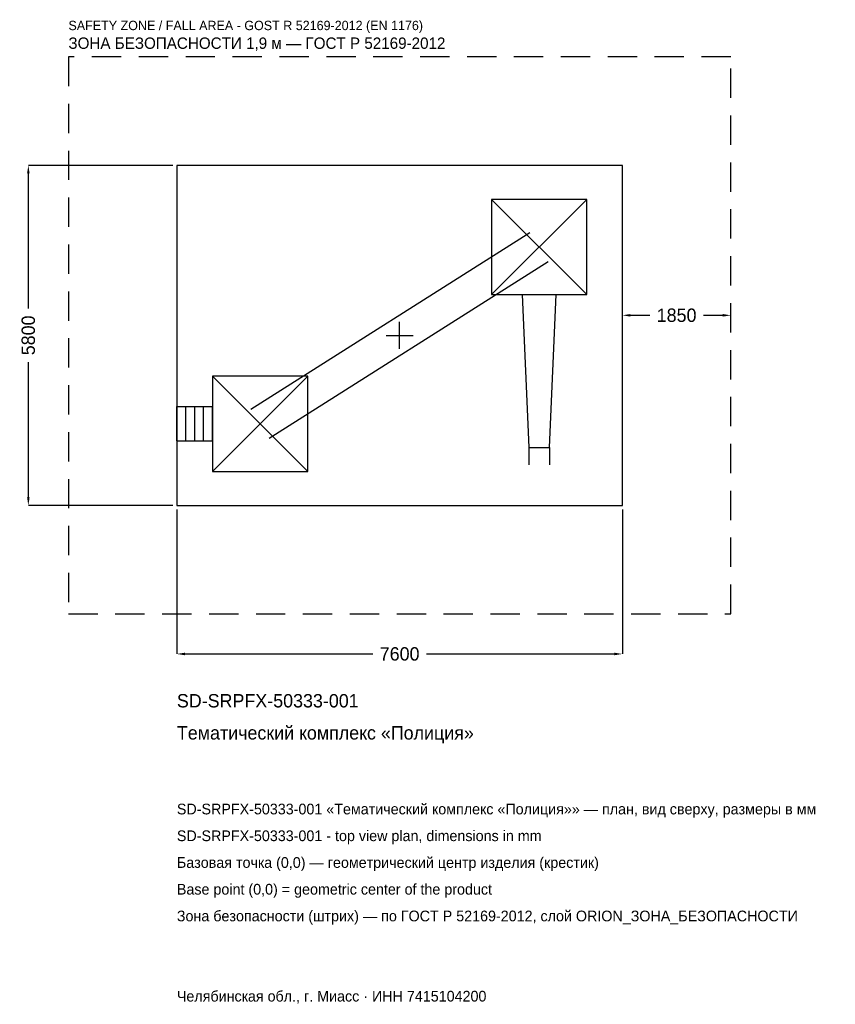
# Model space of a CAD drawing. Header units: metres. Extents: x -6482 to 7432, y -11409 to 5384.
import ezdxf

# ---------------------------------------------------------------- set-up
doc = ezdxf.new("R2010")
doc.units = ezdxf.units.M
doc.linetypes.add('DASHED', pattern=[800, 500, -300])
for name, color, linetype in [('ЗСК_ДАННЫЕ', 3, 'Continuous'), ('ЗСК_ЗОНА_БЕЗОПАСНОСТИ', 1, 'Continuous'), ('ЗСК_КОНТУР', 7, 'Continuous'), ('ЗСК_РАЗМЕРЫ', 8, 'Continuous')]:
    doc.layers.add(name, color=color, linetype=linetype)
doc.dimstyles.new('ORION', dxfattribs={"dimtxt": 228, "dimasz": 136.8, "dimexe": 1.25, "dimexo": 68.4, "dimtad": 1, "dimdec": 0, "dimcen": 2.5, "dimazin": 3, "dimtfac": 1, "dimtmove": 0, "dimatfit": 3})

# ---------------------------------------------------------------- blocks, each defined once
blk = doc.blocks.new('_CLOSEDFILLED')
at = {"color": 0, "linetype": 'BYBLOCK'}
blk.add_solid([(-1, 0.16), (0, 0), (-1, -0.16)], dxfattribs=at)
blk = doc.blocks.new('*D1')
for p, q in [((-3800, -2968.4), (-3800, -5434)), ((3800, -2968.4), (3800, -5434)), ((-3663.2, -5434), (-456, -5434)), ((456, -5434), (3663.2, -5434))]:
    blk.add_line(p, q)
at = {"layer": 'Defpoints'}
for p in [(-3800, -2900), (3800, -2900), (-3800, -5434)]:
    blk.add_point(p, dxfattribs=at)
at = {"layer": 'ЗСК_РАЗМЕРЫ', "xscale": 136.79999999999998, "yscale": 136.79999999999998, "rotation": 180}
blk.add_blockref('_CLOSEDFILLED', (-3800, -5434), dxfattribs=at)
at = {"layer": 'ЗСК_РАЗМЕРЫ', "xscale": 136.79999999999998, "yscale": 136.79999999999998}
blk.add_blockref('_CLOSEDFILLED', (3800, -5434), dxfattribs=at)
at = {"layer": 'ЗСК_РАЗМЕРЫ', "insert": (0, -5434), "char_height": 228, "attachment_point": 5}
blk.add_mtext('7600', dxfattribs=at)
blk = doc.blocks.new('*D2')
for p, q in [((-3868.4, 2900), (-6334, 2900)), ((-6334, 456), (-6334, 2763.2)), ((-6334, -2763.2), (-6334, -456)), ((-3868.4, -2900), (-6334, -2900))]:
    blk.add_line(p, q)
at = {"layer": 'Defpoints'}
for p in [(-3800, 2900), (-6334, -2900), (-3800, -2900)]:
    blk.add_point(p, dxfattribs=at)
at = {"layer": 'ЗСК_РАЗМЕРЫ', "xscale": 136.79999999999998, "yscale": 136.79999999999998}
for p, rotation in [((-6334, 2900), 90), ((-6334, -2900), 270)]:
    blk.add_blockref('_CLOSEDFILLED', p, dxfattribs=dict(at, rotation=rotation))
at = {"layer": 'ЗСК_РАЗМЕРЫ', "insert": (-6334, 0), "char_height": 228, "attachment_point": 5, "rotation": 90}
blk.add_mtext('5800', dxfattribs=at)
blk = doc.blocks.new('*D3')
for p, q in [((3800, 68.4), (3800, 342)), ((3936.8, 342), (4269, 342)), ((5181, 342), (5513.2, 342)), ((5650, 68.4), (5650, 342))]:
    blk.add_line(p, q)
at = {"layer": 'Defpoints'}
for p in [(3800, 342), (3800, 0), (5650, 0)]:
    blk.add_point(p, dxfattribs=at)
at = {"layer": 'ЗСК_РАЗМЕРЫ', "xscale": 136.79999999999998, "yscale": 136.79999999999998, "rotation": 180}
blk.add_blockref('_CLOSEDFILLED', (3800, 342), dxfattribs=at)
at = {"layer": 'ЗСК_РАЗМЕРЫ', "xscale": 136.79999999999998, "yscale": 136.79999999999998}
blk.add_blockref('_CLOSEDFILLED', (5650, 342), dxfattribs=at)
at = {"layer": 'ЗСК_РАЗМЕРЫ', "insert": (4725, 342), "char_height": 228, "attachment_point": 5}
blk.add_mtext('1850', dxfattribs=at)
blk = doc.blocks.new('ОРИОН SD-SRPFX-50333-001 Тематический комплекс Полиция')
at = {"layer": 'ЗСК_ЗОНА_БЕЗОПАСНОСТИ', "linetype": 'DASHED'}
blk.add_lwpolyline([(-5650, -4750), (5650, -4750), (5650, 4750), (-5650, 4750)], close=True, dxfattribs=at)
at = {"layer": 'ЗСК_КОНТУР'}
for p, q in [((1568, 696), (3192, 2320)), ((1568, 2320), (3192, 696)), ((-2536.5, -1261.1), (2223.5, 1754.9)), ((-2223.5, -1754.9), (2536.5, 1261.1)), ((-3192, -2320), (-1568, -696)), ((-3192, -696), (-1568, -2320)), ((-3800, -1215.7), (-3192, -1215.7)), ((-3800, -1800.3), (-3800, -1215.7)), ((-3648, -1800.3), (-3648, -1215.7)), ((-3496, -1800.3), (-3496, -1215.7)), ((-3344, -1800.3), (-3344, -1215.7)), ((-3192, -1800.3), (-3192, -1215.7)), ((-3800, -1800.3), (-3192, -1800.3)), ((2204.6, -1914), (2204.6, -2206.3)), ((2555.4, -1914), (2555.4, -2206.3))]:
    blk.add_line(p, q, dxfattribs=at)
for points in [[(-3800, -2900), (3800, -2900), (3800, 2900), (-3800, 2900)], [(1568, 696), (3192, 696), (3192, 2320), (1568, 2320)], [(-3192, -2320), (-1568, -2320), (-1568, -696), (-3192, -696)]]:
    blk.add_lwpolyline(points, close=True, dxfattribs=at)
blk.add_lwpolyline([(2087.7, 696), (2204.6, -1914), (2555.4, -1914), (2672.3, 696)], dxfattribs=at)
at = {"layer": 'ЗСК_РАЗМЕРЫ'}
for p, q in [((0, -232), (0, 232)), ((-232, 0), (232, 0))]:
    blk.add_line(p, q, dxfattribs=at)
at = {"layer": 'ЗСК_ДАННЫЕ'}
for tag, p in [('АРТИКУЛ', (-3800, -6346)), ('НАИМЕНОВАНИЕ', (-3800, -6893.2))]:
    blk.add_attdef(tag, p, '', height=228, dxfattribs=at)
at = {"layer": 'ЗСК_ДАННЫЕ', "flags": 1}
for tag, p in [('ПРОИЗВОДИТЕЛЬ', (-3800, -7440.4)), ('ТЕЛЕФОН', (-3800, -7987.6)), ('САЙТ', (-3800, -9082)), ('АДРЕС', (-3800, -9629.2)), ('РЕКВИЗИТЫ', (-3800, -10176.4)), ('ГАБАРИТЫ', (-3800, -10723.6)), ('ЗОНА_БЕЗОПАСНОСТИ', (-3800, -11270.8))]:
    blk.add_attdef(tag, p, '', height=228, dxfattribs=at)
at = {"layer": 'ЗСК_ЗОНА_БЕЗОПАСНОСТИ', "color": 1}
for s, height, p in [('SAFETY ZONE / FALL AREA - GOST R 52169-2012 (EN 1176)', 159.6, (-5650, 5206)), ('ЗОНА БЕЗОПАСНОСТИ 1,9 м — ГОСТ Р 52169-2012', 193.8, (-5650, 4886.8))]:
    blk.add_text(s, height=height, dxfattribs=at).set_placement(p)
at = {"layer": 'ЗСК_РАЗМЕРЫ'}
dim = blk.add_linear_dim(base=(-6334, -2900), p1=(-3800, -2900), p2=(-3800, 2900), angle=90, dimstyle='ORION', dxfattribs=at)
dim.commit()
dim.dimension.update_dxf_attribs({"geometry": '*D2', "text_midpoint": (-6334, 0)})
for base, p1, p2, picture, middle in [((3800, 342), (3800, 0), (5650, 0), '*D3', (4725, 342)), ((-3800, -5434), (-3800, -2900), (3800, -2900), '*D1', (0, -5434))]:
    dim = blk.add_linear_dim(base=base, p1=p1, p2=p2, dimstyle='ORION', dxfattribs=at)
    dim.commit()
    dim.dimension.update_dxf_attribs({"geometry": picture, "text_midpoint": middle})

msp = doc.modelspace()

# ---------------------------------------------------------------- block references
msp.add_blockref('ОРИОН SD-SRPFX-50333-001 Тематический комплекс Полиция', (0, 0)).add_auto_attribs({'АРТИКУЛ': 'SD-SRPFX-50333-001', 'НАИМЕНОВАНИЕ': 'Тематический комплекс «Полиция»'})

# ---------------------------------------------------------------- texts
at = {"layer": 'ЗСК_ДАННЫЕ', "color": 3}
for s, p in [('SD-SRPFX-50333-001 «Тематический комплекс «Полиция»» — план, вид сверху, размеры в мм', (-3800, -8170)), ('SD-SRPFX-50333-001 - top view plan, dimensions in mm', (-3800, -8626)), ('Челябинская обл., г. Миасс · ИНН 7415104200', (-3800, -11362))]:
    msp.add_text(s, height=182.4, dxfattribs=at).set_placement(p)
at = {"layer": 'ЗСК_ДАННЫЕ', "color": 7}
for s, p in [('Базовая точка (0,0) — геометрический центр изделия (крестик)', (-3800, -9082)), ('Base point (0,0) = geometric center of the product', (-3800, -9538))]:
    msp.add_text(s, height=182.4, dxfattribs=at).set_placement(p)
at = {"layer": 'ЗСК_ДАННЫЕ', "color": 1}
msp.add_text('Зона безопасности (штрих) — по ГОСТ Р 52169-2012, слой ORION_ЗОНА_БЕЗОПАСНОСТИ', height=182.4, dxfattribs=at).set_placement((-3800, -9994))

doc.saveas('drawing.dxf')
